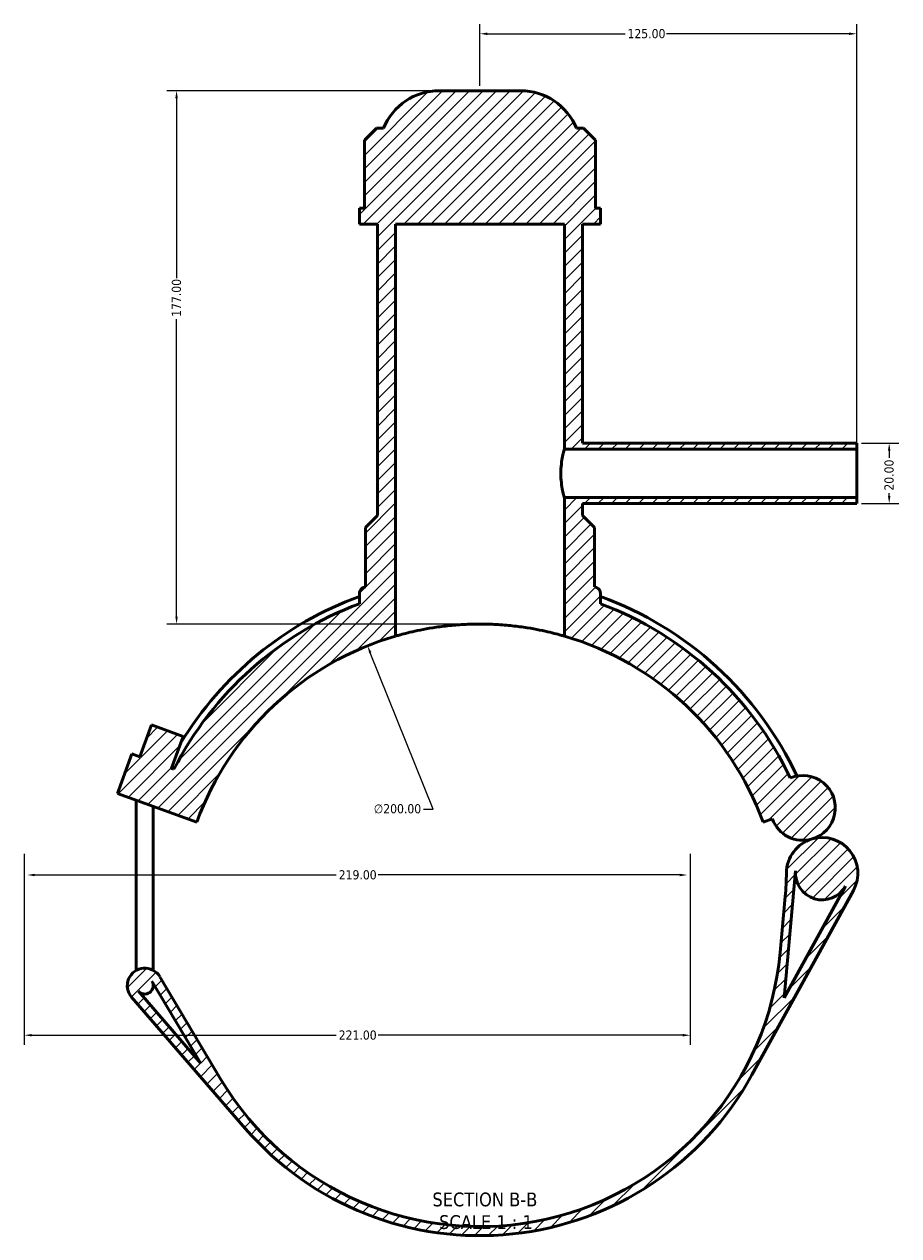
# Model space of a CAD drawing. Header units: millimetres. Extents: x 0 to 898, y -425 to 1012.
# Tile 1 of 6: x 261 to 551, y -425 to -23. Entities that reach past the tile are written whole.
import ezdxf

# ---------------------------------------------------------------- set-up
doc = ezdxf.new("R2010")
doc.units = ezdxf.units.MM
for name, color, linetype, lineweight in [('Dimension (ANSI)', 7, 'Continuous', 25), ('Hatch (ANSI)', 7, 'Continuous', 18), ('Symbol (ANSI)', 7, 'Continuous', 25), ('Visible (ANSI)', 7, 'Continuous', 50)]:
    doc.layers.add(name, color=color, linetype=linetype, lineweight=lineweight)
doc.styles.add('Label Text (ANSI)', font='tahoma.ttf')
doc.styles.add('Note Text (ANSI)', font='tahoma.ttf')
doc.dimstyles.new('Default - mm (ANSI)', dxfattribs={"dimtxt": 3.048, "dimasz": 2.5, "dimexe": 3.175, "dimexo": 1.6002, "dimgap": 0.8, "dimtad": 0, "dimtoh": 1, "dimrnd": 1e-08, "dimzin": 4, "dimdsep": 46, "dimtxsty": 'Note Text (ANSI)', "dimcen": 0.09, "dimdle": 10, "dimclrd": 256, "dimclre": 256, "dimclrt": 256, "dimadec": 1, "dimazin": 1, "dimtfac": 1, "dimtofl": 0, "dimtmove": 0, "dimatfit": 3, "dimfxl": 1, "dimtolj": 1, "dimtzin": 4, "dimlwd": -1, "dimlwe": -1, "dimarcsym": 0})

# ---------------------------------------------------------------- blocks, each defined once
blk = doc.blocks.new('*D7')
at = {"layer": 'Defpoints', "color": 0, "transparency": 16777216}
for p in [(374.68, -229.18), (449.28, -414.75)]:
    blk.add_point(p, dxfattribs=at)
at = {"layer": 'Dimension (ANSI)', "transparency": 16777216}
for p, q in [((396.47, -283.37), (375.61, -231.5)), ((393.25, -283.37), (396.47, -283.37))]:
    blk.add_line(p, q, dxfattribs=at)
blk.add_arc((411.98, -321.96), 100, 107.1765, 113.719, dxfattribs=at)
blk.add_solid([(376, -231.34), (375.23, -231.65), (374.68, -229.18)], dxfattribs=at)
at = {"layer": 'Dimension (ANSI)', "color": 230, "true_color": 0xff0080, "transparency": 16777216, "insert": (376.76, -281.73), "char_height": 3.048, "attachment_point": 1, "style": 'Note Text (ANSI)'}
blk.add_mtext('\\A1;∅200.00', dxfattribs=at)
blk = doc.blocks.new('*D9')
at = {"layer": 'Defpoints', "color": 0, "transparency": 16777216}
for p in [(398.48, -44.96), (311.32, -221.96), (411.98, -221.96)]:
    blk.add_point(p, dxfattribs=at)
at = {"layer": 'Dimension (ANSI)', "transparency": 16777216}
for p, q in [((396.88, -44.96), (308.14, -44.96)), ((311.32, -47.46), (311.32, -107.12)), ((311.32, -219.46), (311.32, -120.8)), ((410.38, -221.96), (308.14, -221.96))]:
    blk.add_line(p, q, dxfattribs=at)
for points in [[(310.9, -47.46), (311.73, -47.46), (311.32, -44.96)], [(310.9, -219.46), (311.73, -219.46), (311.32, -221.96)]]:
    blk.add_solid(points, dxfattribs=at)
at = {"layer": 'Dimension (ANSI)', "color": 230, "true_color": 0xff0080, "transparency": 16777216, "insert": (309.73, -120), "char_height": 3.048, "attachment_point": 1, "rotation": 90, "style": 'Note Text (ANSI)'}
blk.add_mtext('\\A1;177.00', dxfattribs=at)
blk = doc.blocks.new('*D10')
at = {"layer": 'Defpoints', "color": 0, "transparency": 16777216}
for p in [(536.98, -161.96), (536.98, -181.96), (547.76, -181.96)]:
    blk.add_point(p, dxfattribs=at)
at = {"layer": 'Dimension (ANSI)', "transparency": 16777216}
for p, q in [((538.58, -161.96), (550.94, -161.96)), ((547.76, -164.46), (547.76, -166.84)), ((547.76, -179.46), (547.76, -178.47)), ((538.58, -181.96), (550.94, -181.96))]:
    blk.add_line(p, q, dxfattribs=at)
for points in [[(547.34, -164.46), (548.18, -164.46), (547.76, -161.96)], [(547.34, -179.46), (548.18, -179.46), (547.76, -181.96)]]:
    blk.add_solid(points, dxfattribs=at)
at = {"layer": 'Dimension (ANSI)', "color": 230, "true_color": 0xff0080, "transparency": 16777216, "insert": (546.17, -177.67), "char_height": 3.048, "attachment_point": 1, "rotation": 90, "style": 'Note Text (ANSI)'}
blk.add_mtext('\\A1;20.00', dxfattribs=at)
blk = doc.blocks.new('*D11')
at = {"layer": 'Defpoints', "color": 0, "transparency": 16777216}
for p in [(536.98, -26.05), (411.98, -44.96), (536.98, -163.96)]:
    blk.add_point(p, dxfattribs=at)
at = {"layer": 'Dimension (ANSI)', "transparency": 16777216}
for p, q in [((411.98, -43.36), (411.98, -22.88)), ((536.98, -162.36), (536.98, -22.88)), ((414.48, -26.05), (460.14, -26.05)), ((534.48, -26.05), (473.82, -26.05))]:
    blk.add_line(p, q, dxfattribs=at)
for points in [[(414.48, -25.64), (414.48, -26.47), (411.98, -26.05)], [(534.48, -25.64), (534.48, -26.47), (536.98, -26.05)]]:
    blk.add_solid(points, dxfattribs=at)
at = {"layer": 'Dimension (ANSI)', "color": 230, "true_color": 0xff0080, "transparency": 16777216, "insert": (460.94, -24.46), "char_height": 3.048, "attachment_point": 1, "style": 'Note Text (ANSI)'}
blk.add_mtext('\\A1;125.00', dxfattribs=at)
blk = doc.blocks.new('*D12')
at = {"layer": 'Defpoints', "color": 0, "transparency": 16777216}
for p in [(260.78, -296.59), (481.78, -296.59), (481.78, -358.43)]:
    blk.add_point(p, dxfattribs=at)
at = {"layer": 'Dimension (ANSI)', "transparency": 16777216}
for p, q in [((260.78, -298.19), (260.78, -361.61)), ((481.78, -298.19), (481.78, -361.61)), ((263.28, -358.43), (364.32, -358.43)), ((479.28, -358.43), (378.24, -358.43))]:
    blk.add_line(p, q, dxfattribs=at)
for points in [[(263.28, -358.02), (263.28, -358.85), (260.78, -358.43)], [(479.28, -358.02), (479.28, -358.85), (481.78, -358.43)]]:
    blk.add_solid(points, dxfattribs=at)
at = {"layer": 'Dimension (ANSI)', "color": 230, "true_color": 0xff0080, "transparency": 16777216, "insert": (365.12, -356.85), "char_height": 3.048, "attachment_point": 1, "style": 'Note Text (ANSI)'}
blk.add_mtext('\\A1;221.00', dxfattribs=at)
blk = doc.blocks.new('*D13')
at = {"layer": 'Defpoints', "color": 0, "transparency": 16777216}
for p in [(261.78, -305.25), (480.78, -305.25), (480.78, -305.25)]:
    blk.add_point(p, dxfattribs=at)
at = {"layer": 'Dimension (ANSI)', "transparency": 16777216}
for p, q in [((264.28, -305.25), (364.32, -305.25)), ((478.28, -305.25), (378.24, -305.25))]:
    blk.add_line(p, q, dxfattribs=at)
for points in [[(264.28, -304.83), (264.28, -305.67), (261.78, -305.25)], [(478.28, -304.83), (478.28, -305.67), (480.78, -305.25)]]:
    blk.add_solid(points, dxfattribs=at)
at = {"layer": 'Dimension (ANSI)', "color": 230, "true_color": 0xff0080, "transparency": 16777216, "insert": (365.12, -303.66), "char_height": 3.048, "attachment_point": 1, "style": 'Note Text (ANSI)'}
blk.add_mtext('\\A1;219.00', dxfattribs=at)

msp = doc.modelspace()

# ---------------------------------------------------------------- hatches: boundary and pattern name
at = {"layer": 'Hatch (ANSI)'}
h = msp.add_hatch(dxfattribs=at)
h.set_pattern_fill('ANSI31', color=256, scale=25.4, style=0)
h.set_pattern_definition([(45, (0, 0), (-2.245064, 2.245064), [])])
edge = h.paths.add_edge_path()
edge.add_line((310.455, -270.111), (309.644, -269.815))
edge.add_line((309.644, -269.815), (313.475, -259.291))
edge.add_line((313.475, -259.291), (302.95, -255.46))
edge.add_line((302.95, -255.46), (299.12, -265.985))
edge.add_line((299.12, -265.985), (296.488, -265.027))
edge.add_line((296.488, -265.027), (291.7, -278.183))
edge.add_line((291.7, -278.183), (318.012, -287.759))
edge.add_ellipse((411.981, -321.961), major_axis=(-93.969, 34.202), ratio=1, start_angle=306.2602, end_angle=360, ccw=False)
edge.add_line((383.981, -225.961), (383.981, -89.211))
edge.add_line((383.981, -89.211), (439.981, -89.211))
edge.add_line((439.981, -89.211), (439.981, -163.961))
edge.add_line((439.981, -163.961), (536.981, -163.961))
edge.add_line((536.981, -163.961), (536.981, -161.961))
edge.add_line((536.981, -161.961), (445.981, -161.961))
edge.add_line((445.981, -161.961), (445.981, -89.211))
edge.add_line((445.981, -89.211), (451.981, -89.211))
edge.add_line((451.981, -89.211), (451.981, -83.901))
edge.add_line((451.981, -83.901), (450.333, -83.901))
edge.add_line((450.333, -83.901), (450.333, -61.351))
edge.add_line((450.333, -61.351), (446.333, -57.351))
edge.add_line((446.333, -57.351), (443.981, -57.351))
edge.add_ellipse((425.485, -64.961), major_axis=(18.496, 7.61), ratio=1, start_angle=0, end_angle=67.63534)
edge.add_line((425.485, -44.961), (398.476, -44.961))
edge.add_ellipse((398.476, -64.961), major_axis=(0, 20), ratio=1, start_angle=0, end_angle=67.63534)
edge.add_line((379.981, -57.351), (377.629, -57.351))
edge.add_line((377.629, -57.351), (373.629, -61.351))
edge.add_line((373.629, -61.351), (373.629, -83.901))
edge.add_line((373.629, -83.901), (371.981, -83.901))
edge.add_line((371.981, -83.901), (371.981, -89.211))
edge.add_line((371.981, -89.211), (377.981, -89.211))
edge.add_line((377.981, -89.211), (377.981, -185.961))
edge.add_line((377.981, -185.961), (373.981, -189.961))
edge.add_line((373.981, -189.961), (373.981, -209.656))
edge.add_ellipse((411.981, -321.961), major_axis=(-38, 112.305), ratio=1, start_angle=0, end_angle=0.33298)
edge.add_spline(control_points=[(373.329, -209.879), (373.184, -209.929), (373.045, -209.995), (372.785, -210.159), (372.665, -210.255), (372.374, -210.55), (372.229, -210.769), (372.032, -211.251), (371.981, -211.509), (371.981, -211.77)], knot_values=[-0.2483344, -0.2483344, -0.2483344, -0.2483344, -0.2022961, -0.2022961, -0.1562578, -0.1562578, -0.0781289, -0.0781289, 0, 0, 0, 0], degree=3, periodic=0)
edge.add_line((371.981, -211.77), (371.981, -215.209))
edge.add_ellipse((411.981, -321.961), major_axis=(-40, 106.752), ratio=1, start_angle=0, end_angle=42.40489)
edge = h.paths.add_edge_path()
edge.add_line((326.051, -373.109), (305.745, -338.995))
edge.add_ellipse((300.761, -341.961), major_axis=(4.984, 2.967), ratio=1, start_angle=0, end_angle=190.09828)
edge.add_line((296.375, -345.756), (334.082, -389.346))
edge.add_ellipse((411.981, -321.961), major_axis=(-77.899, -67.385), ratio=1, start_angle=0, end_angle=110.33732)
edge.add_line((502.239, -371.585), (535.897, -310.366))
edge.add_ellipse((525.516, -304.659), major_axis=(10.381, -5.707), ratio=1, start_angle=0, end_angle=135.26821)
edge.add_ellipse((525.516, -304.659), major_axis=(-3.358, 11.36), ratio=1, start_angle=0, end_angle=72.83798)
edge.add_ellipse((413.678, -303.301), major_axis=(99.993, -1.214), ratio=1, start_angle=355.49837, end_angle=360, ccw=False)
edge.add_line((513.267, -312.36), (511.57, -331.02))
edge.add_ellipse((411.981, -321.961), major_axis=(99.589, -9.059), ratio=1, start_angle=215.95985, end_angle=360, ccw=False)
edge = h.paths.add_edge_path(flags=0)
edge.add_line((512.871, -346.019), (516.706, -303.858))
edge.add_ellipse((525.516, -304.659), major_axis=(-8.81, 0.801), ratio=1, start_angle=0, end_angle=156.39544)
edge.add_line((533.268, -308.921), (512.871, -346.019))
edge = h.paths.add_edge_path(flags=0)
edge.add_line((303.167, -340.529), (319.377, -367.761))
edge.add_line((319.377, -367.761), (298.644, -343.793))
edge.add_ellipse((300.761, -341.961), major_axis=(-2.118, -1.832), ratio=1, start_angle=0, end_angle=169.90172)
edge = h.paths.add_edge_path()
edge.add_ellipse((519.106, -282.971), major_axis=(3.053, -10.328), ratio=1, start_angle=0, end_angle=186.24103)
edge.add_ellipse((411.981, -321.961), major_axis=(102.968, 48.925), ratio=1, start_angle=0, end_angle=44.04445)
edge.add_line((451.981, -215.209), (451.981, -211.77))
edge.add_ellipse((449.981, -211.77), major_axis=(2, 0), ratio=1, start_angle=0, end_angle=70.97308)
edge.add_ellipse((411.981, -321.961), major_axis=(38.652, 112.083), ratio=1, start_angle=0, end_angle=0.33298)
edge.add_line((449.981, -209.656), (449.981, -189.961))
edge.add_line((449.981, -189.961), (445.981, -185.961))
edge.add_line((445.981, -185.961), (445.981, -181.961))
edge.add_line((445.981, -181.961), (536.981, -181.961))
edge.add_line((536.981, -181.961), (536.981, -179.961))
edge.add_line((536.981, -179.961), (439.981, -179.961))
edge.add_line((439.981, -179.961), (439.981, -225.961))
edge.add_ellipse((411.981, -321.961), major_axis=(28, 96), ratio=1, start_angle=306.2602, end_angle=360, ccw=False)
edge.add_line((505.95, -287.759), (508.986, -286.654))
edge.add_ellipse((519.106, -282.971), major_axis=(-10.12, -3.683), ratio=1, start_angle=0, end_angle=86.46625)

# ---------------------------------------------------------------- linework, layer by layer
at = {"layer": 'Visible (ANSI)'}
for p, q in [((425.485, -44.961), (398.476, -44.961)), ((377.629, -57.351), (373.629, -61.351)), ((379.981, -57.351), (377.629, -57.351)), ((446.333, -57.351), (443.981, -57.351)), ((450.333, -61.351), (446.333, -57.351)), ((373.629, -61.351), (373.629, -83.901)), ((450.333, -83.901), (450.333, -61.351)), ((373.629, -83.901), (371.981, -83.901)), ((371.981, -83.901), (371.981, -89.211)), ((451.981, -83.901), (450.333, -83.901)), ((451.981, -89.211), (451.981, -83.901)), ((371.981, -89.211), (377.981, -89.211)), ((377.981, -89.211), (377.981, -185.961)), ((383.981, -225.961), (383.981, -89.211)), ((383.981, -89.211), (439.981, -89.211)), ((439.981, -89.211), (439.981, -163.961)), ((445.981, -161.961), (445.981, -89.211)), ((445.981, -89.211), (451.981, -89.211)), ((439.981, -163.961), (536.981, -163.961)), ((536.981, -161.961), (445.981, -161.961)), ((536.981, -163.961), (536.981, -161.961)), ((536.981, -179.961), (536.981, -163.961)), ((536.981, -179.961), (439.981, -179.961)), ((439.981, -179.961), (439.981, -225.961)), ((536.981, -181.961), (536.981, -179.961)), ((445.981, -185.961), (445.981, -181.961)), ((445.981, -181.961), (536.981, -181.961)), ((377.981, -185.961), (373.981, -189.961)), ((449.981, -189.961), (445.981, -185.961)), ((373.981, -189.961), (373.981, -209.656)), ((449.981, -209.656), (449.981, -189.961)), ((371.981, -211.77), (371.981, -215.209)), ((451.981, -215.209), (451.981, -211.77)), ((302.95, -255.46), (299.12, -265.985)), ((313.475, -259.291), (302.95, -255.46)), ((309.644, -269.815), (313.475, -259.291)), ((296.488, -265.027), (291.7, -278.183)), ((299.12, -265.985), (296.488, -265.027)), ((310.455, -270.111), (309.644, -269.815)), ((291.7, -278.183), (318.012, -287.759)), ((297.961, -335.801), (297.961, -280.462)), ((303.561, -335.801), (303.561, -282.5)), ((505.95, -287.759), (508.986, -286.654)), ((512.871, -346.019), (516.706, -303.858)), ((533.268, -308.921), (512.871, -346.019)), ((502.239, -371.585), (535.897, -310.366)), ((513.267, -312.36), (511.57, -331.02)), ((297.961, -335.801), (297.961, -336.882)), ((303.561, -336.882), (303.561, -335.801)), ((303.167, -340.529), (319.377, -367.761)), ((303.561, -341.961), (303.561, -341.191)), ((326.051, -373.109), (305.745, -338.995)), ((296.375, -345.756), (334.082, -389.346)), ((319.377, -367.761), (298.644, -343.793))]:
    msp.add_line(p, q, dxfattribs=at)
for centre, radius, start, end in [((398.476, -64.961), 20, 90, 157.63534), ((425.485, -64.961), 20, 22.36466, 90), ((411.981, -321.961), 116.28, 110.1206, 148.63512), ((411.981, -321.961), 118.56, 108.69394, 109.02692), ((411.981, -321.961), 118.56, 70.97308, 71.30606), ((449.981, -211.77), 2, 0, 70.97308), ((411.981, -321.961), 116.28, 25.23957, 69.8794), ((411.981, -321.961), 114, 110.54098, 152.94587), ((411.981, -321.961), 114, 25.41457, 69.45902), ((411.981, -321.961), 100, 106.2602, 160), ((411.981, -321.961), 100, 20, 73.7398), ((519.106, -282.971), 10.769, 286.46625, 112.70729), ((519.106, -282.971), 10.769, 200, 286.46625), ((525.516, -304.659), 11.846, 106.46625, 179.30423), ((525.516, -304.659), 11.846, 331.19805, 106.46625), ((413.678, -303.301), 100, 354.8026, 359.30423), ((525.516, -304.659), 8.846, 174.8026, 331.19805), ((411.981, -321.961), 100, 210.76245, 354.8026), ((300.761, -341.961), 5.8, 30.76245, 220.86073), ((300.761, -341.961), 2.8, 220.86073, 30.76245), ((411.981, -321.961), 103, 220.86073, 331.19805)]:
    msp.add_arc(centre, radius, start, end, dxfattribs=at)
for points, knots in [([(439.981, -163.961), (439.981, -163.961), (439.921, -164.164), (439.703, -164.983), (439.549, -165.598), (439.258, -167.012), (439.1, -167.908), (438.877, -169.877), (438.814, -170.951), (438.814, -171.961)], [3.6381621, 3.6381621, 3.6381621, 3.6381621, 3.9413054, 3.9413054, 4.2444488, 4.2444488, 4.5476658, 4.5476658, 4.8508828, 4.8508828, 4.8508828, 4.8508828]), ([(438.814, -171.961), (438.814, -172.972), (438.877, -174.046), (439.1, -176.015), (439.258, -176.911), (439.549, -178.325), (439.703, -178.94), (439.921, -179.758), (439.981, -179.961), (439.981, -179.961)], [0, 0, 0, 0, 0.303217, 0.303217, 0.6064341, 0.6064341, 0.9095774, 0.9095774, 1.2127207, 1.2127207, 1.2127207, 1.2127207]), ([(373.329, -209.879), (373.184, -209.929), (373.045, -209.995), (372.785, -210.159), (372.665, -210.255), (372.374, -210.55), (372.229, -210.769), (372.032, -211.251), (371.981, -211.509), (371.981, -211.77)], [-0.24833443, -0.24833443, -0.24833443, -0.24833443, -0.20229611, -0.20229611, -0.15625779, -0.15625779, -0.07812889, -0.07812889, 0, 0, 0, 0]), ([(439.981, -225.961), (439.981, -225.961), (439.811, -225.911), (439.097, -225.707), (438.554, -225.554), (437.123, -225.171), (436.233, -224.941), (434.18, -224.451), (433.018, -224.191), (430.542, -223.691), (429.144, -223.433), (426.095, -222.95), (424.445, -222.726), (420.999, -222.354), (419.199, -222.206), (415.574, -222.009), (413.749, -221.961), (410.213, -221.961), (408.388, -222.009), (404.763, -222.206), (402.963, -222.354), (399.516, -222.726), (397.866, -222.95), (394.818, -223.433), (393.419, -223.691), (390.944, -224.191), (389.781, -224.451), (387.729, -224.941), (386.839, -225.171), (385.407, -225.554), (384.864, -225.707), (384.151, -225.911), (383.981, -225.961), (383.981, -225.961)], [8.4869329, 8.4869329, 8.4869329, 8.4869329, 9.0174255, 9.0174255, 9.5479181, 9.5479181, 10.0784107, 10.0784107, 10.6089033, 10.6089033, 11.1392773, 11.1392773, 11.6696513, 11.6696513, 12.2000254, 12.2000254, 12.7303994, 12.7303994, 13.2607734, 13.2607734, 13.7911475, 13.7911475, 14.3215215, 14.3215215, 14.8518955, 14.8518955, 15.3823881, 15.3823881, 15.9128807, 15.9128807, 16.4433733, 16.4433733, 16.9738659, 16.9738659, 16.9738659, 16.9738659])]:
    msp.add_open_spline(points, degree=3, knots=knots, dxfattribs=at)

# ---------------------------------------------------------------- texts
at = {"layer": 'Symbol (ANSI)', "char_height": 4.572, "attachment_point": 7, "style": 'Label Text (ANSI)'}
for s, insert in [('SECTION B-B', (396.203, -415.306)), ('SCALE 1 : 1', (398.426, -422.819))]:
    msp.add_mtext(s, dxfattribs=dict(at, insert=insert))

# ---------------------------------------------------------------- dimensions: what is measured, and where the dimension line sits
at = {"layer": 'Dimension (ANSI)'}
for base, p1, p2, angle, override, picture, middle in [((536.981, -26.052), (411.981, -44.961), (536.981, -163.961), 180, {"dimtoh": 0, "dimdec": 2, "dimtp": 0, "dimtm": 0, "dimtdec": 2, "dimatfit": 1}, '*D11', (466.981, -26.052)), ((311.316, -221.962), (398.476, -44.961), (411.981, -221.962), 90, {"dimtoh": 0, "dimdec": 2, "dimtp": 0, "dimtm": 0, "dimtdec": 2, "dimatfit": 1}, '*D9', (311.316, -113.962)), ((547.761, -181.961), (536.981, -161.961), (536.981, -181.961), 90, {"dimtoh": 0, "dimdec": 2, "dimtp": 0, "dimtm": 0, "dimtdec": 2, "dimatfit": 1}, '*D10', (547.761, -172.652)), ((481.781, -358.433), (260.781, -296.585), (481.781, -296.585), 180, {"dimtoh": 0, "dimdec": 2, "dimtp": 0, "dimtm": 0, "dimtdec": 2, "dimatfit": 1}, '*D12', (371.281, -358.433)), ((480.781, -305.25), (261.781, -305.25), (480.781, -305.25), 180, {"dimtoh": 0, "dimdec": 2, "dimse1": 1, "dimse2": 1, "dimtp": 0, "dimtm": 0, "dimtdec": 2, "dimatfit": 1}, '*D13', (371.281, -305.25))]:
    dim = msp.add_linear_dim(base=base, p1=p1, p2=p2, angle=angle, dimstyle='Default - mm (ANSI)', override=override, dxfattribs=at)
    dim.commit()
    dim.dimension.update_dxf_attribs({"geometry": picture, "text_midpoint": middle, "dimtype": 160})
dim = msp.add_diameter_dim_2p(p1=(449.281, -414.751), p2=(374.681, -229.178), dimstyle='Default - mm (ANSI)', override={"dimtih": 1, "dimdec": 2, "dimlfac": 0.99997, "dimtp": 0, "dimtm": 0, "dimtdec": 2}, dxfattribs=at)
dim.commit()
dim.dimension.update_dxf_attribs({"geometry": '*D7', "text_midpoint": (384.605, -283.371), "dimtype": 163})

doc.saveas('drawing.dxf')
